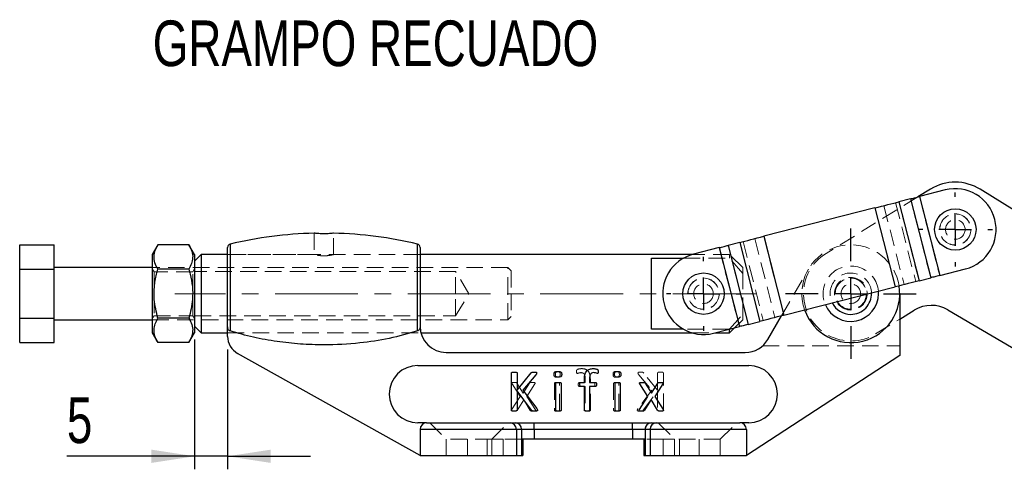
# Model space of a CAD drawing. Header units: millimetres. Extents: x 27 to 395, y 15 to 279.
# Tile 1 of 30: x 27 to 102, y 15 to 50. Entities that reach past the tile are written whole.
import ezdxf

# ---------------------------------------------------------------- set-up
doc = ezdxf.new("R2010")
doc.units = ezdxf.units.MM
doc.linetypes.add('CENTERX2', pattern=[20.32, 12.7, -2.54, 2.54, -2.54])
doc.linetypes.add('HIDDEN', pattern=[1.905, 1.27, -0.635])
doc.layers.add('FORMATO', color=179, linetype='Continuous')
doc.styles.add('SLDTEXTSTYLE0', font='TXT', dxfattribs={"width": 0.75})
doc.dimstyles.new('SLDDIMSTYLE5', dxfattribs={"dimtxt": 3.5, "dimasz": 3.302, "dimexe": 0, "dimexo": 0.0625, "dimgap": 0.875, "dimtad": 1, "dimdec": 0, "dimlfac": 2, "dimrnd": 1e-09, "dimzin": 12, "dimdsep": 46, "dimtxsty": 'SLDTEXTSTYLE0', "dimsah": 1, "dimcen": 0.09, "dimadec": 0, "dimazin": 3, "dimtfac": 1, "dimtmove": 0, "dimatfit": 0, "dimfxl": 0, "dimfrac": 2, "dimtolj": 1, "dimtzin": 12, "dimarcsym": 0})

# ---------------------------------------------------------------- blocks, each defined once
blk = doc.blocks.new('_D_12')
at = {"layer": 'FORMATO'}
for p, q in [((40.16, 25.088), (40.16, 15.123)), ((42.693, 24.318), (42.693, 15.123)), ((40.16, 16.123), (30.376, 16.123)), ((42.693, 16.123), (40.16, 16.123)), ((42.693, 16.123), (49.043, 16.123))]:
    blk.add_line(p, q, dxfattribs=at)
for points in [[(40.16, 16.123), (36.858, 16.631), (36.858, 15.615)], [(42.693, 16.123), (45.995, 15.615), (45.995, 16.631)]]:
    blk.add_solid(points, dxfattribs=at)
at = {"layer": 'FORMATO', "insert": (30.376, 20.635), "char_height": 3.5, "attachment_point": 1, "style": 'SLDTEXTSTYLE0'}
blk.add_mtext('5', dxfattribs=at)
blk = doc.blocks.new('SW_CENTERMARKSYMBOL_7')
at = {"layer": 'FORMATO', "color": 0}
for p, q in [((0, 2.5), (0, 5)), ((0, 0), (0, 1.25)), ((-2.5, 0), (-5, 0)), ((0, 0), (-1.25, 0)), ((0, 0), (0, -1.25)), ((0, 0), (1.25, 0)), ((2.5, 0), (5, 0)), ((0, -2.5), (0, -5))]:
    blk.add_line(p, q, dxfattribs=at)
blk = doc.blocks.new('SW_CENTERMARKSYMBOL_8')
at = {"layer": 'FORMATO', "color": 0}
for p, q in [((0, 2.5), (0, 2.8375)), ((0, 0), (0, 1.25)), ((-2.5, 0), (-2.8375, 0)), ((0, 0), (-1.25, 0)), ((0, 0), (0, -1.25)), ((0, 0), (1.25, 0)), ((2.5, 0), (2.8375, 0)), ((0, -2.5), (0, -2.8375))]:
    blk.add_line(p, q, dxfattribs=at)
blk = doc.blocks.new('SW_CENTERMARKSYMBOL_9')
at = {"layer": 'FORMATO', "color": 0}
for p, q in [((0, 2.5), (0, 2.8375)), ((0, 0), (0, 1.25)), ((-2.5, 0), (-2.8375, 0)), ((0, 0), (-1.25, 0)), ((0, 0), (0, -1.25)), ((0, 0), (1.25, 0)), ((2.5, 0), (2.8375, 0)), ((0, -2.5), (0, -2.8375))]:
    blk.add_line(p, q, dxfattribs=at)

msp = doc.modelspace()

# ---------------------------------------------------------------- linework, layer by layer
at = {"color": 7, "linetype": 'Continuous', "lineweight": 25}
for p, q in [((96.5525, 36.5999), (95.5868, 36.0061)), ((97.6785, 36.54), (95.7076, 36.0369)), ((110.9163, 30.0353), (100.3644, 36.5912)), ((95.0225, 35.862), (94.1276, 35.6336)), ((94.1276, 35.6336), (95.6733, 29.5778)), ((95.0225, 35.862), (96.5682, 29.8062)), ((95.7076, 36.0369), (97.2533, 29.9811)), ((92.2948, 35.1658), (83.7713, 32.9903)), ((92.2948, 35.1658), (93.8405, 29.11)), ((81.9385, 32.5225), (81.0436, 32.294)), ((81.9385, 32.5225), (83.4842, 26.4666)), ((83.7713, 32.9903), (85.317, 26.9344)), ((26.7604, 32.341), (29.4104, 32.341)), ((26.7604, 30.4646), (26.7604, 32.341)), ((29.4104, 30.4646), (29.4104, 32.341)), ((37.345, 32.341), (36.9104, 31.5882)), ((39.7258, 32.341), (37.345, 32.341)), ((40.1604, 31.5882), (39.7258, 32.341)), ((42.6934, 26.0625), (42.6934, 32.1419)), ((57.4437, 32.1419), (57.4437, 26.0625)), ((80.3584, 32.1192), (78.3876, 31.6161)), ((80.3584, 32.1192), (81.9041, 26.0633)), ((81.0436, 32.294), (82.5893, 26.2382)), ((36.9104, 31.5882), (36.9104, 25.5882)), ((40.6604, 31.5882), (40.1604, 31.0882)), ((40.1604, 31.5882), (40.1604, 25.5882)), ((42.6934, 31.5882), (40.6604, 31.5882)), ((40.6604, 31.5882), (40.6604, 28.5882)), ((78.2854, 31.5882), (57.4437, 31.5882)), ((75.1604, 31.3154), (77.6346, 31.3154)), ((75.1604, 25.861), (75.1604, 31.3154)), ((26.7604, 30.4646), (29.4104, 30.4646)), ((26.7604, 26.7118), (26.7604, 30.4646)), ((36.9104, 30.5882), (29.4104, 30.5882)), ((29.4104, 26.7118), (29.4104, 30.4646)), ((39.7258, 30.4646), (37.345, 30.4646)), ((97.2533, 29.9811), (99.2242, 30.4841)), ((95.6733, 29.5778), (96.5682, 29.8062)), ((85.317, 26.9344), (93.8405, 29.11)), ((92.5691, 28.5882), (92.5602, 28.7832)), ((40.6604, 28.5882), (40.6604, 25.5882)), ((94.1941, 28.5882), (94.1941, 23.8385)), ((94.1941, 26.6386), (95.3098, 27.3247)), ((97.8849, 27.3511), (106.7198, 22.1653)), ((26.7604, 26.7118), (29.4104, 26.7118)), ((26.7604, 24.8354), (26.7604, 26.7118)), ((29.4104, 24.8354), (29.4104, 26.7118)), ((29.4104, 26.5882), (36.9104, 26.5882)), ((39.7258, 26.7118), (37.345, 26.7118)), ((82.5893, 26.2382), (83.4842, 26.4666)), ((84.0935, 25.0886), (85.1319, 26.8872)), ((40.1604, 26.0882), (40.6604, 25.5882)), ((42.6934, 25.3181), (42.6934, 26.0625)), ((77.6346, 25.861), (75.1604, 25.861)), ((79.9333, 25.5603), (81.9041, 26.0633)), ((81.1604, 25.861), (81.1116, 25.861)), ((81.1604, 25.5882), (81.5435, 25.9713)), ((81.1604, 25.5882), (81.1604, 25.861)), ((36.9104, 25.5882), (37.345, 24.8354)), ((39.7258, 24.8354), (40.1604, 25.5882)), ((40.6604, 25.5882), (42.6934, 25.5882)), ((57.5073, 25.5882), (78.2854, 25.5882)), ((80.0427, 25.5882), (81.1604, 25.5882)), ((26.7604, 24.8354), (29.4104, 24.8354)), ((39.7258, 24.8354), (37.345, 24.8354)), ((57.4437, 16.1882), (43.4611, 24.0089)), ((59.4437, 24.0886), (82.3615, 24.0886)), ((94.1941, 23.8385), (82.4437, 16.1882)), ((57.2689, 23.0886), (82.6185, 23.0886)), ((64.4358, 19.657), (64.4358, 22.5095)), ((64.8769, 22.5095), (64.8769, 21.1887)), ((64.8769, 21.1887), (65.9427, 22.5095)), ((66.308, 22.3675), (65.3098, 21.1887)), ((70.0299, 21.7891), (70.0299, 22.0083)), ((70.4269, 22.0249), (70.4269, 21.7891)), ((65.9847, 19.657), (64.8769, 21.1432)), ((64.8769, 21.1432), (64.8769, 19.657)), ((65.3098, 21.1887), (66.3845, 19.7783)), ((67.8505, 19.6542), (67.8505, 21.7181)), ((68.2475, 21.7181), (68.2475, 19.6542)), ((69.7479, 21.7891), (70.0299, 21.7891)), ((70.0299, 21.4803), (69.7479, 21.4803)), ((70.0299, 19.6549), (70.0299, 21.4803)), ((70.4269, 21.7891), (70.8819, 21.7891)), ((70.8819, 21.4803), (70.4269, 21.4803)), ((70.4269, 21.4803), (70.4269, 19.6549)), ((72.3858, 19.6542), (72.3858, 21.7181)), ((72.7828, 21.7181), (72.7828, 19.6542)), ((74.8919, 20.7048), (74.2757, 21.6747)), ((74.692, 21.7298), (75.169, 20.9612)), ((75.169, 20.9612), (75.653, 21.7298)), ((76.03, 21.6747), (75.4179, 20.7158)), ((74.2405, 19.6977), (74.8919, 20.7048)), ((75.1387, 20.4663), (74.6382, 19.6473)), ((75.6412, 19.6473), (75.1387, 20.4663)), ((75.4179, 20.7158), (76.0645, 19.6977)), ((57.9437, 18.6882), (57.2689, 18.6882)), ((64.8159, 18.1882), (57.4437, 18.1882)), ((57.4437, 18.1882), (57.4437, 16.1882)), ((57.9437, 18.6882), (64.333, 18.6882)), ((64.333, 18.6882), (64.7294, 18.6882)), ((64.7294, 18.6882), (66.1783, 18.6882)), ((64.8159, 18.1882), (64.8159, 16.1882)), ((65.2123, 18.1882), (64.8159, 18.1882)), ((65.2123, 18.1882), (65.2123, 17.4382)), ((66.1783, 18.1882), (65.2123, 18.1882)), ((66.1783, 18.1882), (66.1783, 18.6882)), ((66.1783, 18.6882), (73.7092, 18.6882)), ((66.1783, 18.1882), (66.1783, 17.4382)), ((73.7092, 18.1882), (66.1783, 18.1882)), ((73.7092, 18.1882), (73.7092, 18.6882)), ((73.7092, 18.6882), (75.158, 18.6882)), ((74.6751, 18.1882), (73.7092, 18.1882)), ((73.7092, 18.1882), (73.7092, 17.4382)), ((75.0715, 18.1882), (74.6751, 18.1882)), ((74.6751, 18.1882), (74.6751, 17.4382)), ((75.0715, 18.1882), (75.0715, 16.1882)), ((82.4437, 18.1882), (75.0715, 18.1882)), ((75.158, 18.6882), (75.5544, 18.6882)), ((75.5544, 18.6882), (81.9437, 18.6882)), ((82.6185, 18.6882), (81.9437, 18.6882)), ((82.4437, 18.1882), (82.4437, 16.1882)), ((65.2123, 17.4382), (65.2123, 16.1882)), ((66.1783, 17.4382), (65.2123, 17.4382)), ((65.3145, 17.4382), (65.3145, 16.1882)), ((73.7092, 17.4382), (66.1783, 17.4382)), ((74.6751, 17.4382), (73.7092, 17.4382)), ((74.5729, 17.4382), (74.5729, 16.1882)), ((74.6751, 17.4382), (74.6751, 16.1882)), ((57.4437, 16.1882), (64.8159, 16.1882)), ((64.8159, 16.1882), (65.2123, 16.1882)), ((65.2123, 16.1882), (65.3145, 16.1882)), ((74.5729, 16.1882), (74.6751, 16.1882)), ((74.6751, 16.1882), (75.0715, 16.1882)), ((75.0715, 16.1882), (82.4437, 16.1882))]:
    msp.add_line(p, q, dxfattribs=at)
at = {"color": 7, "linetype": 'HIDDEN', "lineweight": 18}
for p, q in [((95.5868, 36.0061), (88.5453, 31.6761)), ((93.8749, 35.5691), (95.4206, 29.5133)), ((95.6733, 29.5778), (94.1276, 35.6336)), ((96.5682, 29.8062), (95.0225, 35.862)), ((95.7076, 36.0369), (97.2533, 29.9811)), ((92.2948, 35.1658), (93.8405, 29.11)), ((92.98, 35.3407), (94.5257, 29.2848)), ((49.3185, 33.2282), (49.3185, 31.5857)), ((49.4035, 33.2183), (49.4851, 33.2089)), ((50.8185, 31.5882), (50.8185, 33.2282)), ((83.4842, 26.4666), (81.9385, 32.5225)), ((82.1912, 32.587), (83.7369, 26.5311)), ((83.0861, 32.8154), (84.6318, 26.7595)), ((83.7713, 32.9903), (85.317, 26.9344)), ((42.8848, 25.7306), (42.8848, 32.385)), ((57.2523, 32.385), (57.2523, 25.7306)), ((80.3584, 32.1192), (81.9041, 26.0633)), ((82.5893, 26.2382), (81.0436, 32.294)), ((57.4437, 31.5882), (42.6934, 31.5882)), ((49.3285, 31.5882), (42.6934, 31.5882)), ((57.4437, 31.5882), (50.8185, 31.5882)), ((77.6346, 31.3154), (81.1604, 31.3154)), ((81.1604, 31.5882), (78.2854, 31.5882)), ((81.1604, 31.3154), (81.1604, 31.5882)), ((82.1604, 30.5882), (81.1604, 31.5882)), ((82.1604, 30.1494), (81.1604, 31.3154)), ((64.1604, 30.5882), (36.9104, 30.5882)), ((37.0559, 30.2757), (36.9104, 30.4835)), ((37.0559, 30.2757), (37.0559, 26.9007)), ((40.0149, 30.2757), (37.0559, 30.2757)), ((40.1604, 30.4835), (40.0149, 30.2757)), ((40.0149, 26.9007), (40.0149, 30.2757)), ((60.1604, 30.2882), (40.1604, 30.2882)), ((60.1604, 28.5882), (60.1604, 30.2882)), ((61.1819, 28.5882), (60.1604, 30.2882)), ((64.1604, 28.5882), (64.1604, 30.5882)), ((64.4104, 30.3382), (64.1604, 30.5882)), ((64.4104, 30.3382), (64.4104, 28.5882)), ((82.1604, 30.5882), (82.1604, 30.1494)), ((85.1319, 26.8872), (87.1965, 30.4632)), ((82.1604, 27.0269), (82.1604, 30.1494)), ((60.1604, 26.8882), (60.1604, 28.5882)), ((60.1604, 26.8882), (61.1819, 28.5882)), ((64.1604, 26.5882), (64.1604, 28.5882)), ((64.4104, 28.5882), (64.4104, 26.8382)), ((36.9104, 26.6929), (37.0559, 26.9007)), ((36.9104, 26.5882), (64.1604, 26.5882)), ((37.0559, 26.9007), (40.0149, 26.9007)), ((40.0149, 26.9007), (40.1604, 26.6929)), ((40.1604, 26.8882), (60.1604, 26.8882)), ((64.1604, 26.5882), (64.4104, 26.8382)), ((81.1604, 25.861), (82.1604, 27.0269)), ((81.5435, 25.9713), (82.1604, 26.5882)), ((82.1604, 27.0269), (82.1604, 26.5882)), ((92.343, 25.5003), (94.1941, 26.6386)), ((81.1116, 25.861), (77.6346, 25.861)), ((42.6934, 25.5882), (57.5073, 25.5882)), ((42.6934, 25.5882), (57.4997, 25.5882)), ((78.2854, 25.5882), (80.0427, 25.5882)), ((83.6839, 24.5882), (94.1941, 24.5882)), ((70.0901, 22.0215), (70.0901, 21.7858)), ((70.4871, 21.7858), (70.4871, 22.005)), ((74.209, 22.3641), (75.2072, 21.1853)), ((75.6401, 21.1853), (74.5744, 22.5061)), ((75.6401, 22.5061), (75.6401, 21.1853)), ((76.0813, 19.6536), (76.0813, 22.5061)), ((64.487, 21.6713), (65.0991, 20.7125)), ((65.348, 20.9579), (64.8641, 21.7265)), ((65.825, 21.7265), (65.348, 20.9579)), ((65.6251, 20.7014), (66.2414, 21.6713)), ((67.7342, 21.7147), (67.7342, 19.6509)), ((68.1313, 19.6509), (68.1313, 21.7147)), ((70.0901, 21.7858), (69.6351, 21.7858)), ((69.6351, 21.4769), (70.0901, 21.4769)), ((70.0901, 21.4769), (70.0901, 19.6516)), ((70.7691, 21.7858), (70.4871, 21.7858)), ((70.4871, 19.6516), (70.4871, 21.4769)), ((70.4871, 21.4769), (70.7691, 21.4769)), ((72.2695, 21.7147), (72.2695, 19.6509)), ((72.6666, 19.6509), (72.6666, 21.7147)), ((75.2072, 21.1853), (74.1325, 19.775)), ((74.5323, 19.6536), (75.6401, 21.1398)), ((75.6401, 21.1398), (75.6401, 19.6536)), ((65.0991, 20.7125), (64.4525, 19.6943)), ((64.8758, 19.644), (65.3783, 20.4629)), ((65.3783, 20.4629), (65.8788, 19.644)), ((66.2765, 19.6943), (65.6251, 20.7014)), ((57.4437, 18.1882), (64.8159, 18.1882)), ((58.1937, 18.6882), (59.4437, 17.4382)), ((62.9437, 17.4382), (64.1937, 18.6882)), ((64.8159, 18.1882), (65.2123, 18.1882)), ((64.8159, 18.1882), (64.8159, 16.1882)), ((65.2123, 18.1882), (66.1783, 18.1882)), ((65.2123, 18.1882), (65.2123, 17.4382)), ((66.1783, 18.6882), (66.1783, 18.1882)), ((66.1783, 18.1882), (73.7092, 18.1882)), ((66.1783, 18.1882), (66.1783, 17.4382)), ((73.7092, 18.6882), (73.7092, 18.1882)), ((73.7092, 18.1882), (74.6751, 18.1882)), ((73.7092, 18.1882), (73.7092, 17.4382)), ((74.6751, 18.1882), (75.0715, 18.1882)), ((74.6751, 18.1882), (74.6751, 17.4382)), ((75.0715, 18.1882), (82.4437, 18.1882)), ((75.0715, 18.1882), (75.0715, 16.1882)), ((75.6937, 18.6882), (76.9437, 17.4382)), ((80.4437, 17.4382), (81.6937, 18.6882)), ((62.9437, 17.4382), (59.4437, 17.4382)), ((59.4437, 17.4382), (59.4437, 16.1882)), ((61.0687, 17.4382), (61.0687, 16.1882)), ((62.5687, 17.4382), (62.5687, 16.1882)), ((63.8145, 17.4382), (62.9437, 17.4382)), ((62.9437, 16.1882), (62.9437, 17.4382)), ((63.8145, 17.4382), (63.8145, 16.1882)), ((65.2123, 17.4382), (63.8145, 17.4382)), ((65.2123, 17.4382), (65.2123, 16.1882)), ((76.0729, 17.4382), (74.6751, 17.4382)), ((74.6751, 17.4382), (74.6751, 16.1882)), ((76.0729, 16.1882), (76.0729, 17.4382)), ((76.9437, 17.4382), (76.0729, 17.4382)), ((80.4437, 17.4382), (76.9437, 17.4382)), ((76.9437, 17.4382), (76.9437, 16.1882)), ((77.3187, 17.4382), (77.3187, 16.1882)), ((78.8187, 17.4382), (78.8187, 16.1882)), ((80.4437, 16.1882), (80.4437, 17.4382))]:
    msp.add_line(p, q, dxfattribs=at)
at = {"color": 8, "linetype": 'Continuous', "lineweight": 25}
for p, q in [((42.8848, 32.385), (42.8848, 25.7306)), ((57.2523, 25.7306), (57.2523, 32.385))]:
    msp.add_line(p, q, dxfattribs=at)
at = {"color": 7, "linetype": 'Continuous', "lineweight": 25, "flags": 128}
for points in [[(92.2948, 35.1658), (92.5489, 35.2307), (92.8005, 35.2949), (93.0472, 35.3579), (93.2867, 35.419), (93.5166, 35.4777), (93.7348, 35.5334), (93.9391, 35.5855), (94.1276, 35.6336)], [(95.0225, 35.862), (95.093, 35.88), (95.1693, 35.8995), (95.2509, 35.9203), (95.3368, 35.9423), (95.4264, 35.9651), (95.5186, 35.9887), (95.6127, 36.0127), (95.7076, 36.0369)], [(81.9385, 32.5225), (82.127, 32.5706), (82.3313, 32.6227), (82.5494, 32.6784), (82.7794, 32.7371), (83.0189, 32.7982), (83.2656, 32.8612), (83.5172, 32.9254), (83.7713, 32.9903)], [(80.3584, 32.1192), (80.4534, 32.1434), (80.5475, 32.1674), (80.6397, 32.1909), (80.7292, 32.2138), (80.8152, 32.2357), (80.8967, 32.2566), (80.9731, 32.2761), (81.0436, 32.294)], [(95.6733, 29.5778), (95.4848, 29.5297), (95.2805, 29.4775), (95.0623, 29.4218), (94.8324, 29.3631), (94.5929, 29.302), (94.3462, 29.239), (94.0946, 29.1748), (93.8405, 29.11)], [(97.2533, 29.9811), (97.1584, 29.9568), (97.0643, 29.9328), (96.9721, 29.9093), (96.8825, 29.8864), (96.7966, 29.8645), (96.715, 29.8437), (96.6387, 29.8242), (96.5682, 29.8062)], [(85.317, 26.9344), (85.0629, 26.8696), (84.8113, 26.8053), (84.5646, 26.7424), (84.3251, 26.6812), (84.0951, 26.6225), (83.877, 26.5669), (83.6727, 26.5147), (83.4842, 26.4666)], [(82.5893, 26.2382), (82.5188, 26.2202), (82.4425, 26.2007), (82.3609, 26.1799), (82.2749, 26.158), (82.1854, 26.1351), (82.0932, 26.1116), (81.9991, 26.0876), (81.9041, 26.0633)]]:
    msp.add_lwpolyline(points, dxfattribs=at)
at = {"color": 7, "linetype": 'Continuous', "lineweight": 25}
for centre in [(98.4514, 33.512), (79.1604, 28.5882)]:
    msp.add_circle(centre, 1.5875, dxfattribs=at)
at = {"color": 7, "linetype": 'HIDDEN', "lineweight": 18}
for centre, radius in [((98.4514, 33.512), 1.2), ((98.4514, 33.512), 1.1906), ((98.4514, 33.512), 0.75), ((79.1604, 28.5882), 1.2), ((79.1604, 28.5882), 1.1906), ((90.4441, 28.5882), 1.25), ((90.4441, 28.5882), 1.2), ((90.4441, 28.5882), 1.1906), ((79.1604, 28.5882), 0.75), ((90.4441, 28.5882), 0.75)]:
    msp.add_circle(centre, radius, dxfattribs=at)
at = {"color": 7, "linetype": 'Continuous', "lineweight": 25}
for centre, radius, start, end in [((98.4514, 33.512), 3.625, 58.147615, 121.588442), ((98.4514, 33.512), 3.125, 284.318557, 104.318557), ((50.0685, 2.5698), 30.6684, 91.388891, 103.54676), ((50.0685, 2.5698), 30.6684, 76.45324, 88.610178), ((42.9434, 32.1419), 0.25, 103.54676, 180), ((57.1937, 32.1419), 0.25, 0, 76.45324), ((79.1604, 28.5882), 3.125, 104.318557, 284.318557), ((90.4441, 28.5882), 3.75, 199.434511, 9.202602), ((90.4441, 28.5882), 2.125, 203.372351, 0), ((90.4441, 28.5882), 1.5875, 270, 2.158597), ((90.4441, 28.5882), 1.5875, 206.478516, 270), ((96.6193, 25.1951), 2.5, 59.588443, 121.588442), ((59.4437, 26.0886), 2, 180, 270), ((44.1934, 25.3181), 1.5, 180, 240.780754), ((82.3615, 26.0886), 2, 270, 330), ((57.2689, 20.8884), 2.2002, 90, 270), ((82.6185, 20.8884), 2.2002, 270, 90), ((57.9437, 18.1882), 0.5, 90, 180), ((64.3243, 18.1966), 0.4917, 359.024263, 88.989811), ((64.7207, 18.1966), 0.4917, 359.024263, 88.989811), ((75.1667, 18.1966), 0.4917, 91.010189, 180.975737), ((75.5631, 18.1966), 0.4917, 91.010189, 180.975737), ((81.9437, 18.1882), 0.5, 0, 90)]:
    msp.add_arc(centre, radius, start, end, dxfattribs=at)
at = {"color": 7, "linetype": 'HIDDEN', "lineweight": 18}
for centre, radius, start, end in [((90.4441, 28.5882), 3.75, 9.202602, 180), ((90.4441, 28.5882), 3.625, 121.588442, 301.588442), ((90.4441, 28.5882), 2.125, 5.264762, 203.372351), ((90.4441, 28.5882), 1.5875, 2.158597, 206.478516), ((90.4441, 28.5882), 3.75, 180, 199.434511), ((64.3243, 18.1966), 0.4917, 359.024263, 88.989811), ((64.7207, 18.1966), 0.4917, 359.024263, 88.989811), ((75.1667, 18.1966), 0.4917, 91.010189, 180.975737), ((75.5631, 18.1966), 0.4917, 91.010189, 180.975737)]:
    msp.add_arc(centre, radius, start, end, dxfattribs=at)
at = {"color": 7, "linetype": 'Continuous', "lineweight": 25}
for points, knots in [([(49.4543, 33.212), (49.4111, 33.2173), (49.3326, 33.2269), (49.3273, 33.2278), (49.3249, 33.2282)], [0, 0, 0, 0, 0.55099093, 1, 1, 1, 1]), ([(50.8127, 33.2282), (50.8093, 33.2277), (50.8018, 33.2267), (50.691, 33.2123), (50.5127, 33.1942), (50.2814, 33.1796), (50.0266, 33.1755), (49.7786, 33.1834), (49.5811, 33.1984), (49.4914, 33.208), (49.4543, 33.212)], [0, 0, 0, 0, 0.1101209, 0.2422248, 0.3752945, 0.5091016, 0.6422507, 0.774361, 0.9066778, 1, 1, 1, 1]), ([(37.345, 30.4646), (37.2612, 30.6274), (37.0917, 30.9567), (37.0297, 31.4445), (37.1207, 31.9108), (37.2698, 32.1967), (37.345, 32.341)], [0, 0, 0, 0, 0.2646023, 0.5349422, 0.7653403, 1, 1, 1, 1]), ([(39.7258, 32.341), (39.8096, 32.1781), (39.9791, 31.8489), (40.0412, 31.361), (39.9501, 30.8947), (39.801, 30.6088), (39.7258, 30.4646)], [0, 0, 0, 0, 0.26460213, 0.5349422, 0.7653402, 1, 1, 1, 1]), ([(37.345, 26.7118), (37.2289, 27.1894), (37.0368, 27.9792), (37.0547, 29.1247), (37.1881, 29.8951), (37.3102, 30.3382), (37.345, 30.4646)], [0, 0, 0, 0, 0.3856439, 0.6377491, 0.8966668, 1, 1, 1, 1]), ([(39.7258, 30.4646), (39.7606, 30.3382), (39.8806, 29.903), (40.0153, 29.133), (40.036, 27.9872), (39.842, 27.1894), (39.7258, 26.7118)], [0, 0, 0, 0, 0.1033335, 0.3558137, 0.6143542, 1, 1, 1, 1]), ([(37.345, 24.8354), (37.2612, 24.9983), (37.0917, 25.3275), (37.0297, 25.8153), (37.1207, 26.2817), (37.2698, 26.5675), (37.345, 26.7118)], [0, 0, 0, 0, 0.2646023, 0.5349422, 0.7653402, 1, 1, 1, 1]), ([(39.7258, 26.7118), (39.8096, 26.5489), (39.9791, 26.2197), (40.0412, 25.7319), (39.9501, 25.2656), (39.801, 24.9797), (39.7258, 24.8354)], [0, 0, 0, 0, 0.2646023, 0.5349422, 0.7653402, 1, 1, 1, 1]), ([(42.8848, 25.7306), (42.8606, 25.7416), (42.8123, 25.7636), (42.7507, 25.8343), (42.7029, 25.9349), (42.6966, 26.0185), (42.6934, 26.0625)], [0, 0, 0, 0, 0.1940098, 0.3867429, 0.6770934, 1, 1, 1, 1]), ([(57.2523, 25.7306), (56.5294, 25.5264), (55.076, 25.1158), (52.6673, 24.7605), (50.3882, 24.635), (48.2665, 24.7086), (46.4605, 24.9021), (44.6558, 25.2175), (43.4751, 25.5596), (42.8848, 25.7306)], [0, 0, 0, 0, 0.1544694, 0.3105839, 0.4999494, 0.6235514, 0.7471481, 0.8735945, 1, 1, 1, 1]), ([(57.4437, 26.0625), (57.4392, 26.0103), (57.4315, 25.9217), (57.3752, 25.8178), (57.3147, 25.7569), (57.2704, 25.7383), (57.2523, 25.7306)], [0, 0, 0, 0, 0.38219168, 0.64825865, 0.85560806, 1, 1, 1, 1]), ([(70.0299, 22.0083), (70.0336, 22.1244), (70.041, 22.3555), (70.1688, 22.6706), (70.4375, 22.8336), (70.6205, 22.8432), (70.7123, 22.8479)], [0, 0, 0, 0, 0.2814262, 0.5602907, 0.7793369, 1, 1, 1, 1]), ([(70.7123, 22.8479), (70.7983, 22.8406), (70.9057, 22.8313), (71.0296, 22.7902), (71.0921, 22.724), (71.0901, 22.6566), (71.0887, 22.6115)], [0, 0, 0, 0, 0.5011248, 0.6267585, 0.7504715, 1, 1, 1, 1]), ([(64.4358, 22.5095), (64.4373, 22.5202), (64.4396, 22.5363), (64.4551, 22.5516), (64.4832, 22.5663), (64.5515, 22.579), (64.6144, 22.5816), (64.6564, 22.5832)], [0, 0, 0, 0, 0.1241853, 0.1868169, 0.249532, 0.4996248, 1, 1, 1, 1]), ([(64.6564, 22.5832), (64.6984, 22.5816), (64.7614, 22.5792), (64.8296, 22.5664), (64.8579, 22.5519), (64.8729, 22.5362), (64.8753, 22.5201), (64.8769, 22.5095)], [0, 0, 0, 0, 0.5003875, 0.7506606, 0.8131292, 0.8758909, 1, 1, 1, 1]), ([(65.9427, 22.5095), (65.9597, 22.5277), (65.994, 22.5642), (66.0836, 22.5808), (66.1463, 22.5823), (66.1846, 22.5832)], [0, 0, 0, 0, 0.2778615, 0.558229, 1, 1, 1, 1]), ([(66.1846, 22.5832), (66.2226, 22.5818), (66.2796, 22.5796), (66.346, 22.5656), (66.3762, 22.5386), (66.3785, 22.5192), (66.3797, 22.5095)], [0, 0, 0, 0, 0.5011235, 0.7512686, 0.8754542, 1, 1, 1, 1]), ([(66.3797, 22.5095), (66.3721, 22.4801), (66.3583, 22.4274), (66.3235, 22.3859), (66.308, 22.3675)], [0, 0, 0, 0, 0.55673403, 1, 1, 1, 1]), ([(67.8064, 22.4047), (67.8073, 22.4289), (67.8091, 22.4772), (67.8265, 22.5496), (67.9064, 22.6272), (67.9914, 22.6273), (68.0511, 22.6274)], [0, 0, 0, 0, 0.1877967, 0.3751872, 0.5607599, 1, 1, 1, 1]), ([(68.0469, 22.1862), (68.0116, 22.1871), (67.9414, 22.1889), (67.8403, 22.2287), (67.8096, 22.3212), (67.8074, 22.3768), (67.8064, 22.4047)], [0, 0, 0, 0, 0.2815772, 0.5584059, 0.778572, 1, 1, 1, 1]), ([(68.2916, 22.4088), (68.2907, 22.3847), (68.2889, 22.3364), (68.2715, 22.2639), (68.1916, 22.1864), (68.1066, 22.1863), (68.0469, 22.1862)], [0, 0, 0, 0, 0.1877964, 0.375188, 0.5607602, 1, 1, 1, 1]), ([(68.0511, 22.6274), (68.0865, 22.6265), (68.1568, 22.6249), (68.2572, 22.5843), (68.2892, 22.4924), (68.2908, 22.4368), (68.2916, 22.4088)], [0, 0, 0, 0, 0.28153168, 0.55868915, 0.77849456, 1, 1, 1, 1]), ([(70.7413, 22.5391), (70.6825, 22.5336), (70.594, 22.5253), (70.5069, 22.4444), (70.4294, 22.2885), (70.4281, 22.142), (70.4269, 22.0249)], [0, 0, 0, 0, 0.2487451, 0.3741933, 0.4996318, 1, 1, 1, 1]), ([(71.0349, 22.4716), (70.9818, 22.4918), (70.8869, 22.5279), (70.7858, 22.5357), (70.7413, 22.5391)], [0, 0, 0, 0, 0.5599913, 1, 1, 1, 1]), ([(71.0887, 22.6115), (71.0873, 22.5841), (71.0853, 22.543), (71.0755, 22.4984), (71.064, 22.4809), (71.0525, 22.4726), (71.042, 22.472), (71.0349, 22.4716)], [0, 0, 0, 0, 0.5000369, 0.7500151, 0.8127745, 0.8753151, 1, 1, 1, 1]), ([(72.3416, 22.4047), (72.3426, 22.4289), (72.3444, 22.4772), (72.3618, 22.5496), (72.4417, 22.6272), (72.5267, 22.6273), (72.5864, 22.6274)], [0, 0, 0, 0, 0.1877966, 0.3751872, 0.5607598, 1, 1, 1, 1]), ([(72.5822, 22.1862), (72.5468, 22.1871), (72.4767, 22.1889), (72.3756, 22.2287), (72.3448, 22.3212), (72.3427, 22.3768), (72.3416, 22.4047)], [0, 0, 0, 0, 0.2815774, 0.558406, 0.7785721, 1, 1, 1, 1]), ([(72.8269, 22.4088), (72.826, 22.3847), (72.8242, 22.3364), (72.8068, 22.2639), (72.7269, 22.1864), (72.6419, 22.1863), (72.5822, 22.1862)], [0, 0, 0, 0, 0.1877965, 0.3751881, 0.5607606, 1, 1, 1, 1]), ([(72.5864, 22.6274), (72.6218, 22.6265), (72.6921, 22.6249), (72.7925, 22.5843), (72.8245, 22.4924), (72.8261, 22.4368), (72.8269, 22.4088)], [0, 0, 0, 0, 0.2815315, 0.558689, 0.7784945, 1, 1, 1, 1]), ([(67.8505, 21.7181), (67.8517, 21.7279), (67.8542, 21.7474), (67.8857, 21.7732), (67.952, 21.7871), (68.0094, 21.7883), (68.0476, 21.7891)], [0, 0, 0, 0, 0.1245241, 0.2487893, 0.4987805, 1, 1, 1, 1]), ([(68.0476, 21.7891), (68.0863, 21.7886), (68.1442, 21.7879), (68.2106, 21.7726), (68.2426, 21.7473), (68.2459, 21.7278), (68.2475, 21.7181)], [0, 0, 0, 0, 0.5015182, 0.7515313, 0.8761594, 1, 1, 1, 1]), ([(69.6769, 21.6333), (69.6777, 21.6649), (69.6789, 21.7123), (69.6977, 21.7667), (69.7239, 21.787), (69.7399, 21.7884), (69.7479, 21.7891)], [0, 0, 0, 0, 0.500706, 0.75003, 0.8749032, 1, 1, 1, 1]), ([(69.7479, 21.4803), (69.7401, 21.481), (69.7243, 21.4824), (69.6992, 21.5031), (69.6788, 21.5553), (69.6777, 21.6021), (69.6769, 21.6333)], [0, 0, 0, 0, 0.1249666, 0.2500643, 0.4989618, 1, 1, 1, 1]), ([(70.8819, 21.7891), (70.89, 21.7884), (70.9061, 21.787), (70.9316, 21.7657), (70.9537, 21.7131), (70.9553, 21.6652), (70.9564, 21.6333)], [0, 0, 0, 0, 0.1249254, 0.24991648, 0.49957423, 1, 1, 1, 1]), ([(70.9564, 21.6333), (70.9554, 21.6021), (70.9539, 21.5552), (70.9317, 21.5029), (70.9054, 21.4839), (70.8898, 21.4815), (70.8819, 21.4803)], [0, 0, 0, 0, 0.49909898, 0.75040284, 0.87323624, 1, 1, 1, 1]), ([(72.3858, 21.7181), (72.387, 21.7279), (72.3895, 21.7474), (72.421, 21.7732), (72.4873, 21.7871), (72.5447, 21.7883), (72.5829, 21.7891)], [0, 0, 0, 0, 0.1245242, 0.2487894, 0.4987807, 1, 1, 1, 1]), ([(72.5829, 21.7891), (72.6216, 21.7886), (72.6795, 21.7879), (72.7459, 21.7726), (72.7779, 21.7473), (72.7812, 21.7278), (72.7828, 21.7181)], [0, 0, 0, 0, 0.5015179, 0.7515313, 0.8761596, 1, 1, 1, 1]), ([(74.2757, 21.6747), (74.2696, 21.6852), (74.2577, 21.706), (74.2527, 21.7424), (74.2748, 21.7664), (74.3087, 21.7805), (74.3727, 21.7881), (74.4274, 21.7887), (74.4638, 21.7891)], [0, 0, 0, 0, 0.125324, 0.2490475, 0.3423094, 0.4363726, 0.6241856, 1, 1, 1, 1]), ([(74.4638, 21.7891), (74.5093, 21.7886), (74.5727, 21.7879), (74.658, 21.7744), (74.6807, 21.7446), (74.692, 21.7298)], [0, 0, 0, 0, 0.561456, 0.7815611, 1, 1, 1, 1]), ([(75.653, 21.7298), (75.6671, 21.7461), (75.6955, 21.7787), (75.7736, 21.7881), (75.8271, 21.7887), (75.8598, 21.7891)], [0, 0, 0, 0, 0.277553, 0.5580934, 1, 1, 1, 1]), ([(75.8598, 21.7891), (75.8948, 21.7884), (75.9473, 21.7874), (76.009, 21.7802), (76.0372, 21.7666), (76.0497, 21.7535), (76.0553, 21.7331), (76.0467, 21.7053), (76.0356, 21.6849), (76.03, 21.6747)], [0, 0, 0, 0, 0.3749673, 0.5621905, 0.6565801, 0.7035, 0.7502349, 0.874969, 1, 1, 1, 1]), ([(64.6564, 19.5832), (64.6144, 19.5852), (64.5514, 19.5882), (64.4784, 19.5994), (64.4412, 19.6248), (64.4376, 19.6463), (64.4358, 19.657)], [0, 0, 0, 0, 0.5007676, 0.7510824, 0.8755237, 1, 1, 1, 1]), ([(64.8769, 19.657), (64.8751, 19.6464), (64.8724, 19.6304), (64.8576, 19.6146), (64.8298, 19.5991), (64.761, 19.5876), (64.6982, 19.585), (64.6564, 19.5832)], [0, 0, 0, 0, 0.1242634, 0.1869895, 0.2495633, 0.4998112, 1, 1, 1, 1]), ([(66.2356, 19.5832), (66.1847, 19.5829), (66.1138, 19.5823), (66.0234, 19.6095), (65.9976, 19.6411), (65.9847, 19.657)], [0, 0, 0, 0, 0.5606562, 0.7802389, 1, 1, 1, 1]), ([(66.4404, 19.6611), (66.4394, 19.6509), (66.4374, 19.6304), (66.4068, 19.6004), (66.3356, 19.5869), (66.2756, 19.5847), (66.2356, 19.5832)], [0, 0, 0, 0, 0.1246982, 0.24852479, 0.49899369, 1, 1, 1, 1]), ([(66.3845, 19.7783), (66.3989, 19.7582), (66.4245, 19.7223), (66.4355, 19.6798), (66.4404, 19.6611)], [0, 0, 0, 0, 0.5618072, 1, 1, 1, 1]), ([(68.0476, 19.5832), (68.0092, 19.584), (67.9517, 19.5852), (67.8853, 19.5988), (67.8533, 19.6246), (67.8514, 19.6444), (67.8505, 19.6542)], [0, 0, 0, 0, 0.5009636, 0.7509622, 0.8753072, 1, 1, 1, 1]), ([(68.2475, 19.6542), (68.2462, 19.6444), (68.2436, 19.6246), (68.211, 19.5995), (68.1445, 19.5842), (68.0864, 19.5836), (68.0476, 19.5832)], [0, 0, 0, 0, 0.12397832, 0.24874493, 0.49879144, 1, 1, 1, 1]), ([(70.2284, 19.5832), (70.1898, 19.5838), (70.132, 19.5847), (70.0661, 19.6003), (70.0335, 19.6253), (70.0311, 19.645), (70.0299, 19.6549)], [0, 0, 0, 0, 0.5008964, 0.750601, 0.8751455, 1, 1, 1, 1]), ([(70.4269, 19.6549), (70.4258, 19.645), (70.4236, 19.6252), (70.3908, 19.6004), (70.325, 19.5848), (70.2671, 19.5838), (70.2284, 19.5832)], [0, 0, 0, 0, 0.1241593, 0.2490157, 0.4988764, 1, 1, 1, 1]), ([(72.5829, 19.5832), (72.5445, 19.584), (72.487, 19.5852), (72.4206, 19.5988), (72.3886, 19.6246), (72.3867, 19.6444), (72.3858, 19.6542)], [0, 0, 0, 0, 0.5009634, 0.7509621, 0.8753072, 1, 1, 1, 1]), ([(72.7828, 19.6542), (72.7815, 19.6444), (72.7789, 19.6246), (72.7463, 19.5995), (72.6798, 19.5842), (72.6217, 19.5836), (72.5829, 19.5832)], [0, 0, 0, 0, 0.1239783, 0.2487452, 0.4987916, 1, 1, 1, 1]), ([(74.4108, 19.5832), (74.3761, 19.5833), (74.324, 19.5835), (74.2641, 19.5948), (74.2321, 19.6094), (74.2146, 19.6351), (74.2225, 19.6685), (74.2345, 19.6879), (74.2405, 19.6977)], [0, 0, 0, 0, 0.3757545, 0.5635458, 0.6575511, 0.7504885, 0.8747082, 1, 1, 1, 1]), ([(74.6382, 19.6473), (74.623, 19.6292), (74.5922, 19.5927), (74.5054, 19.5855), (74.4467, 19.5841), (74.4108, 19.5832)], [0, 0, 0, 0, 0.2762111, 0.5573956, 1, 1, 1, 1]), ([(75.8763, 19.5832), (75.8291, 19.5835), (75.7634, 19.5838), (75.676, 19.6012), (75.6528, 19.632), (75.6412, 19.6473)], [0, 0, 0, 0, 0.5619095, 0.781696, 1, 1, 1, 1]), ([(76.0645, 19.6977), (76.0703, 19.6872), (76.0817, 19.6665), (76.0856, 19.6302), (76.0627, 19.6076), (76.0292, 19.5943), (75.9665, 19.5835), (75.9124, 19.5834), (75.8763, 19.5832)], [0, 0, 0, 0, 0.1253702, 0.2489492, 0.3422408, 0.4362997, 0.6241447, 1, 1, 1, 1])]:
    msp.add_open_spline(points, degree=3, knots=knots, dxfattribs=at)
at = {"color": 7, "linetype": 'HIDDEN', "lineweight": 18}
for points, knots in [([(50.8185, 31.5882), (50.8105, 31.5861), (50.7944, 31.582), (50.6695, 31.5531), (50.4837, 31.5199), (50.2476, 31.4948), (49.993, 31.4903), (49.7507, 31.5073), (49.5415, 31.5386), (49.3923, 31.5698), (49.3175, 31.5884), (49.3261, 31.5863), (49.3285, 31.5857)], [0, 0, 0, 0, 0.10513232, 0.21019029, 0.31719529, 0.42575854, 0.53212713, 0.63594024, 0.74082699, 0.84869586, 0.95690293, 1, 1, 1, 1]), ([(69.8047, 22.8446), (69.7188, 22.8372), (69.6113, 22.828), (69.4875, 22.7869), (69.4249, 22.7207), (69.427, 22.6532), (69.4283, 22.6081)], [0, 0, 0, 0, 0.50112481, 0.62675852, 0.75047154, 1, 1, 1, 1]), ([(70.4871, 22.005), (70.4834, 22.1211), (70.476, 22.3522), (70.3483, 22.6672), (70.0795, 22.8302), (69.8965, 22.8398), (69.8047, 22.8446)], [0, 0, 0, 0, 0.2814263, 0.5602905, 0.7793369, 1, 1, 1, 1]), ([(67.9307, 22.624), (67.8952, 22.6232), (67.825, 22.6216), (67.7246, 22.581), (67.6925, 22.489), (67.6909, 22.4334), (67.6901, 22.4055)], [0, 0, 0, 0, 0.281532, 0.5586894, 0.7784946, 1, 1, 1, 1]), ([(67.6901, 22.4055), (67.691, 22.3813), (67.6929, 22.333), (67.7102, 22.2606), (67.7902, 22.183), (67.8751, 22.1829), (67.9348, 22.1828)], [0, 0, 0, 0, 0.1877964, 0.3751881, 0.5607601, 1, 1, 1, 1]), ([(68.1754, 22.4013), (68.1745, 22.4255), (68.1726, 22.4738), (68.1553, 22.5462), (68.0753, 22.6238), (67.9904, 22.6239), (67.9307, 22.624)], [0, 0, 0, 0, 0.1877967, 0.3751874, 0.5607599, 1, 1, 1, 1]), ([(67.9348, 22.1828), (67.9702, 22.1837), (68.0403, 22.1855), (68.1415, 22.2253), (68.1722, 22.3179), (68.1743, 22.3735), (68.1754, 22.4013)], [0, 0, 0, 0, 0.2815768, 0.5584049, 0.7785721, 1, 1, 1, 1]), ([(69.4283, 22.6081), (69.4297, 22.5807), (69.4318, 22.5397), (69.4415, 22.495), (69.453, 22.4776), (69.4645, 22.4693), (69.4751, 22.4686), (69.4821, 22.4682)], [0, 0, 0, 0, 0.5000369, 0.7500152, 0.8127748, 0.8753153, 1, 1, 1, 1]), ([(69.4821, 22.4682), (69.5352, 22.4884), (69.6302, 22.5245), (69.7313, 22.5323), (69.7757, 22.5358)], [0, 0, 0, 0, 0.5599913, 1, 1, 1, 1]), ([(69.7757, 22.5358), (69.8345, 22.5302), (69.923, 22.5219), (70.0101, 22.4411), (70.0876, 22.2852), (70.089, 22.1387), (70.0901, 22.0215)], [0, 0, 0, 0, 0.2487451, 0.3741933, 0.4996324, 1, 1, 1, 1]), ([(72.466, 22.624), (72.4305, 22.6232), (72.3602, 22.6216), (72.2598, 22.581), (72.2278, 22.489), (72.2262, 22.4334), (72.2254, 22.4055)], [0, 0, 0, 0, 0.2815319, 0.5586893, 0.7784946, 1, 1, 1, 1]), ([(72.2254, 22.4055), (72.2263, 22.3813), (72.2282, 22.333), (72.2455, 22.2606), (72.3255, 22.183), (72.4104, 22.1829), (72.4701, 22.1828)], [0, 0, 0, 0, 0.1877964, 0.3751878, 0.5607602, 1, 1, 1, 1]), ([(72.7107, 22.4013), (72.7097, 22.4255), (72.7079, 22.4738), (72.6906, 22.5462), (72.6106, 22.6238), (72.5257, 22.6239), (72.466, 22.624)], [0, 0, 0, 0, 0.1877966, 0.3751873, 0.5607596, 1, 1, 1, 1]), ([(72.4701, 22.1828), (72.5055, 22.1837), (72.5756, 22.1855), (72.6768, 22.2253), (72.7075, 22.3179), (72.7096, 22.3735), (72.7107, 22.4013)], [0, 0, 0, 0, 0.2815768, 0.5584049, 0.7785721, 1, 1, 1, 1]), ([(74.3324, 22.5799), (74.2944, 22.5784), (74.2375, 22.5762), (74.171, 22.5622), (74.1408, 22.5352), (74.1385, 22.5158), (74.1373, 22.5061)], [0, 0, 0, 0, 0.5011244, 0.7512685, 0.8754562, 1, 1, 1, 1]), ([(74.3324, 22.5799), (74.2944, 22.5784), (74.2375, 22.5762), (74.171, 22.5622), (74.1408, 22.5352), (74.1385, 22.5158), (74.1373, 22.5061)], [0, 0, 0, 0, 0.5011244, 0.7512685, 0.8754562, 1, 1, 1, 1]), ([(74.1373, 22.5061), (74.145, 22.4768), (74.1587, 22.4241), (74.1936, 22.3825), (74.209, 22.3641)], [0, 0, 0, 0, 0.5567336, 1, 1, 1, 1]), ([(74.5744, 22.5061), (74.5573, 22.5243), (74.523, 22.5609), (74.4335, 22.5774), (74.3708, 22.5789), (74.3324, 22.5799)], [0, 0, 0, 0, 0.2778618, 0.5582295, 1, 1, 1, 1]), ([(74.5744, 22.5061), (74.5573, 22.5243), (74.523, 22.5609), (74.4335, 22.5774), (74.3708, 22.5789), (74.3324, 22.5799)], [0, 0, 0, 0, 0.2778618, 0.5582295, 1, 1, 1, 1]), ([(75.8607, 22.5799), (75.8187, 22.5783), (75.7557, 22.5758), (75.6874, 22.563), (75.6591, 22.5485), (75.6441, 22.5328), (75.6417, 22.5168), (75.6401, 22.5061)], [0, 0, 0, 0, 0.5003875, 0.7506606, 0.8131292, 0.8758909, 1, 1, 1, 1]), ([(75.8607, 22.5799), (75.8187, 22.5783), (75.7557, 22.5758), (75.6874, 22.563), (75.6591, 22.5485), (75.6441, 22.5328), (75.6417, 22.5168), (75.6401, 22.5061)], [0, 0, 0, 0, 0.5003875, 0.7506606, 0.8131292, 0.8758909, 1, 1, 1, 1]), ([(76.0813, 22.5061), (76.0797, 22.5168), (76.0774, 22.533), (76.062, 22.5482), (76.0339, 22.5629), (75.9655, 22.5757), (75.9026, 22.5782), (75.8607, 22.5799)], [0, 0, 0, 0, 0.1241853, 0.1868169, 0.249532, 0.4996248, 1, 1, 1, 1]), ([(76.0813, 22.5061), (76.0797, 22.5168), (76.0774, 22.533), (76.062, 22.5482), (76.0339, 22.5629), (75.9655, 22.5757), (75.9026, 22.5782), (75.8607, 22.5799)], [0, 0, 0, 0, 0.1241853, 0.1868169, 0.249532, 0.4996248, 1, 1, 1, 1]), ([(64.6573, 21.7858), (64.6223, 21.7851), (64.5697, 21.784), (64.5081, 21.7769), (64.4799, 21.7632), (64.4673, 21.7502), (64.4617, 21.7298), (64.4703, 21.7019), (64.4815, 21.6815), (64.487, 21.6713)], [0, 0, 0, 0, 0.374969, 0.5621927, 0.6565815, 0.7035003, 0.7502368, 0.8749689, 1, 1, 1, 1]), ([(64.8641, 21.7265), (64.8499, 21.7427), (64.8215, 21.7753), (64.7434, 21.7848), (64.69, 21.7854), (64.6573, 21.7858)], [0, 0, 0, 0, 0.2775536, 0.5580925, 1, 1, 1, 1]), ([(66.0532, 21.7858), (66.0077, 21.7853), (65.9444, 21.7846), (65.859, 21.771), (65.8363, 21.7413), (65.825, 21.7265)], [0, 0, 0, 0, 0.5614567, 0.7815598, 1, 1, 1, 1]), ([(66.2414, 21.6713), (66.2474, 21.6818), (66.2594, 21.7026), (66.2643, 21.739), (66.2422, 21.763), (66.2083, 21.7771), (66.1443, 21.7848), (66.0896, 21.7854), (66.0532, 21.7858)], [0, 0, 0, 0, 0.12532407, 0.2490476, 0.34230948, 0.43637344, 0.6241862, 1, 1, 1, 1]), ([(67.9341, 21.7858), (67.8955, 21.7853), (67.8376, 21.7846), (67.7711, 21.7692), (67.7391, 21.7439), (67.7358, 21.7245), (67.7342, 21.7147)], [0, 0, 0, 0, 0.5015189, 0.7515324, 0.876161, 1, 1, 1, 1]), ([(68.1313, 21.7147), (68.13, 21.7245), (68.1275, 21.744), (68.096, 21.7698), (68.0297, 21.7837), (67.9724, 21.7849), (67.9341, 21.7858)], [0, 0, 0, 0, 0.124524, 0.2487888, 0.4987805, 1, 1, 1, 1]), ([(69.6351, 21.7858), (69.6271, 21.785), (69.611, 21.7836), (69.5854, 21.7623), (69.5633, 21.7097), (69.5617, 21.6619), (69.5607, 21.63)], [0, 0, 0, 0, 0.1249256, 0.2499183, 0.4995739, 1, 1, 1, 1]), ([(69.5607, 21.63), (69.5616, 21.5988), (69.5631, 21.5518), (69.5853, 21.4995), (69.6117, 21.4806), (69.6272, 21.4782), (69.6351, 21.4769)], [0, 0, 0, 0, 0.4990989, 0.7504027, 0.8732361, 1, 1, 1, 1]), ([(70.8401, 21.63), (70.8393, 21.6616), (70.8381, 21.7089), (70.8194, 21.7633), (70.7931, 21.7837), (70.7771, 21.7851), (70.7691, 21.7858)], [0, 0, 0, 0, 0.5007059, 0.75003, 0.8749032, 1, 1, 1, 1]), ([(70.7691, 21.4769), (70.777, 21.4776), (70.7928, 21.479), (70.8178, 21.4998), (70.8382, 21.552), (70.8393, 21.5987), (70.8401, 21.63)], [0, 0, 0, 0, 0.1249667, 0.2500643, 0.4989618, 1, 1, 1, 1]), ([(72.4694, 21.7858), (72.4308, 21.7853), (72.3729, 21.7846), (72.3064, 21.7692), (72.2744, 21.7439), (72.2711, 21.7245), (72.2695, 21.7147)], [0, 0, 0, 0, 0.5015189, 0.7515324, 0.876161, 1, 1, 1, 1]), ([(72.6666, 21.7147), (72.6653, 21.7245), (72.6628, 21.744), (72.6313, 21.7698), (72.565, 21.7837), (72.5077, 21.7849), (72.4694, 21.7858)], [0, 0, 0, 0, 0.1245242, 0.2487886, 0.4987808, 1, 1, 1, 1]), ([(64.4525, 19.6943), (64.4468, 19.6839), (64.4353, 19.6631), (64.4314, 19.6269), (64.4543, 19.6042), (64.4878, 19.5909), (64.5505, 19.5802), (64.6047, 19.58), (64.6407, 19.5799)], [0, 0, 0, 0, 0.125369, 0.2489483, 0.3422397, 0.4362984, 0.6241455, 1, 1, 1, 1]), ([(65.8788, 19.644), (65.8941, 19.6259), (65.9249, 19.5893), (66.0116, 19.5821), (66.0703, 19.5807), (66.1063, 19.5799)], [0, 0, 0, 0, 0.2762109, 0.5573941, 1, 1, 1, 1]), ([(66.1063, 19.5799), (66.141, 19.58), (66.193, 19.5801), (66.253, 19.5914), (66.2849, 19.606), (66.3025, 19.6318), (66.2946, 19.6652), (66.2826, 19.6846), (66.2765, 19.6943)], [0, 0, 0, 0, 0.3757542, 0.5635457, 0.6575515, 0.750489, 0.8747087, 1, 1, 1, 1]), ([(67.7342, 19.6509), (67.7355, 19.641), (67.7381, 19.6213), (67.7708, 19.5961), (67.8372, 19.5809), (67.8953, 19.5803), (67.9341, 19.5799)], [0, 0, 0, 0, 0.12397774, 0.24874411, 0.4987909, 1, 1, 1, 1]), ([(67.9341, 19.5799), (67.9725, 19.5806), (68.03, 19.5818), (68.0964, 19.5955), (68.1284, 19.6212), (68.1303, 19.641), (68.1313, 19.6509)], [0, 0, 0, 0, 0.5009638, 0.7509629, 0.8753073, 1, 1, 1, 1]), ([(70.0901, 19.6516), (70.0912, 19.6417), (70.0934, 19.6219), (70.1262, 19.597), (70.1921, 19.5814), (70.25, 19.5805), (70.2886, 19.5799)], [0, 0, 0, 0, 0.1241603, 0.2490159, 0.4988766, 1, 1, 1, 1]), ([(70.2886, 19.5799), (70.3272, 19.5805), (70.385, 19.5814), (70.4509, 19.5969), (70.4835, 19.6219), (70.4859, 19.6417), (70.4871, 19.6516)], [0, 0, 0, 0, 0.5008962, 0.7506008, 0.8751445, 1, 1, 1, 1]), ([(72.2695, 19.6509), (72.2708, 19.641), (72.2734, 19.6213), (72.3061, 19.5961), (72.3725, 19.5809), (72.4306, 19.5803), (72.4694, 19.5799)], [0, 0, 0, 0, 0.12397742, 0.24874448, 0.49879114, 1, 1, 1, 1]), ([(72.4694, 19.5799), (72.5078, 19.5806), (72.5653, 19.5818), (72.6317, 19.5955), (72.6637, 19.6212), (72.6656, 19.641), (72.6666, 19.6509)], [0, 0, 0, 0, 0.5009634, 0.7509634, 0.8753072, 1, 1, 1, 1]), ([(74.1325, 19.775), (74.1181, 19.7548), (74.0926, 19.7189), (74.0815, 19.6764), (74.0767, 19.6578)], [0, 0, 0, 0, 0.5618086, 1, 1, 1, 1]), ([(74.0767, 19.6578), (74.0777, 19.6475), (74.0796, 19.6271), (74.1102, 19.597), (74.1814, 19.5835), (74.2414, 19.5813), (74.2814, 19.5799)], [0, 0, 0, 0, 0.1246979, 0.2485244, 0.49899311, 1, 1, 1, 1]), ([(74.2814, 19.5799), (74.3324, 19.5795), (74.4033, 19.579), (74.4936, 19.6061), (74.5194, 19.6378), (74.5323, 19.6536)], [0, 0, 0, 0, 0.5606565, 0.7802388, 1, 1, 1, 1])]:
    msp.add_open_spline(points, degree=3, knots=knots, dxfattribs=at)
at = {"layer": 'FORMATO', "linetype": 'CENTERX2', "lineweight": 18, "ltscale": 0.5}
msp.add_line((83.1604, 28.5882), (38.6604, 28.5882), dxfattribs=at)

# ---------------------------------------------------------------- block references
at = {"layer": 'FORMATO'}
for name, p in [('SW_CENTERMARKSYMBOL_8', (98.4514, 33.512)), ('SW_CENTERMARKSYMBOL_7', (90.4441, 28.5882)), ('SW_CENTERMARKSYMBOL_9', (79.1604, 28.5882))]:
    msp.add_blockref(name, p, dxfattribs=at)

# ---------------------------------------------------------------- texts
at = {"layer": 'FORMATO', "insert": (36.9541, 49.5369), "char_height": 3.5, "attachment_point": 1, "style": 'SLDTEXTSTYLE0'}
msp.add_mtext('GRAMPO RECUADO', dxfattribs=at)

# ---------------------------------------------------------------- dimensions: what is measured, and where the dimension line sits
at = {"layer": 'FORMATO'}
dim = msp.add_linear_dim(base=(40.1604, 16.1228), p1=(42.6934, 25.3181), p2=(40.1604, 26.0882), dimstyle='SLDDIMSTYLE5', dxfattribs=at)
dim.commit()
dim.dimension.update_dxf_attribs({"geometry": '_D_12', "text_midpoint": (31.6686, 16.1228), "dimtype": 160})

doc.saveas('drawing.dxf')
